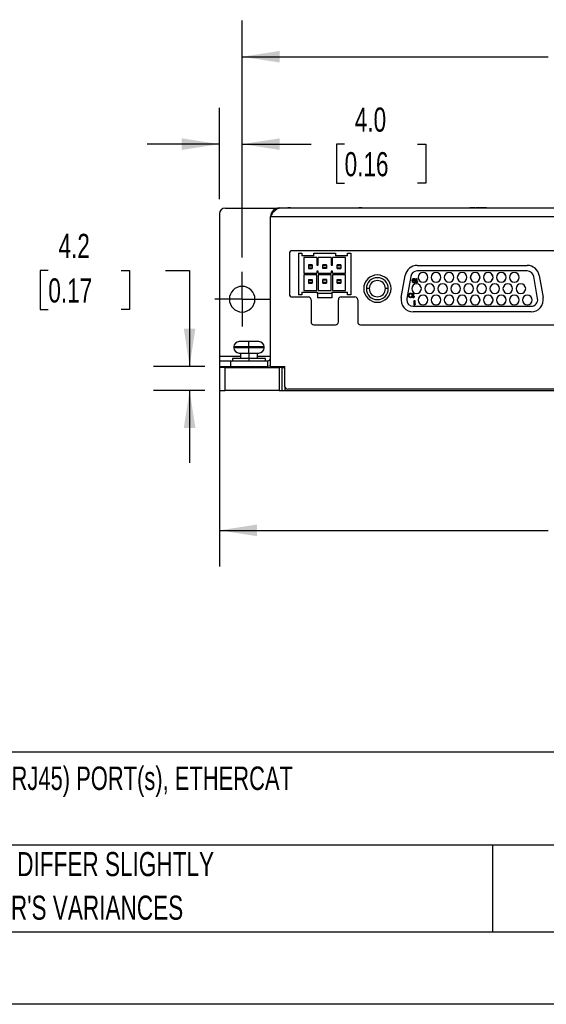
# Model space of a CAD drawing. Header units: millimetres. Extents: x 0 to 559, y 0 to 432.
# Tile 2 of 37: x 158 to 251, y 0 to 173. Entities that reach past the tile are written whole.
import ezdxf

# ---------------------------------------------------------------- set-up
doc = ezdxf.new("R2010")
doc.units = ezdxf.units.MM
doc.header["$LTSCALE"] = 2
doc.linetypes.add('CENTERX2', pattern=[20.32, 12.7, -2.54, 2.54, -2.54])
doc.layers.add('CENTER', color=40, linetype='CENTERX2')
doc.layers.add('DIMENSIONS', color=140, linetype='Continuous', lineweight=25)
doc.layers.add('TEXT', color=140, linetype='Continuous', lineweight=25)
doc.styles.add('SLDTEXTSTYLE0', font='TXT', dxfattribs={"width": 0.7})
doc.dimstyles.new('SLDDIMSTYLE0', dxfattribs={"dimtxt": 4.316016, "dimasz": 6.604, "dimexe": 0, "dimexo": 0.0625, "dimgap": 1.079004, "dimtad": 0, "dimtih": 1, "dimtoh": 1, "dimdec": 1, "dimrnd": 1e-09, "dimzin": 4, "dimdsep": 46, "dimtxsty": 'SLDTEXTSTYLE0', "dimsah": 1, "dimcen": 0.09, "dimadec": 0, "dimazin": 1, "dimtfac": 1, "dimtdec": 1, "dimtofl": 0, "dimtmove": 0, "dimatfit": 3, "dimfxl": 0, "dimfrac": 2, "dimtolj": 1, "dimtzin": 12, "dimarcsym": 0})
doc.dimstyles.new('SLDDIMSTYLE1', dxfattribs={"dimtxt": 4.316016, "dimasz": 6.604, "dimexe": 0, "dimexo": 0.0625, "dimgap": 1.079004, "dimtad": 0, "dimtih": 1, "dimtoh": 1, "dimdec": 1, "dimrnd": 1e-09, "dimzin": 12, "dimdsep": 46, "dimtxsty": 'SLDTEXTSTYLE0', "dimsah": 1, "dimcen": 0.09, "dimadec": 0, "dimazin": 3, "dimtfac": 1, "dimtdec": 1, "dimtmove": 0, "dimatfit": 0, "dimfxl": 0, "dimfrac": 2, "dimtolj": 1, "dimtzin": 12, "dimarcsym": 0})
doc.dimstyles.new('SLDDIMSTYLE3', dxfattribs={"dimtxt": 4.316016, "dimasz": 6.604, "dimexe": 0, "dimexo": 0.0625, "dimgap": 1.079004, "dimtad": 0, "dimtih": 1, "dimtoh": 1, "dimdec": 1, "dimrnd": 1e-09, "dimzin": 4, "dimdsep": 46, "dimtxsty": 'SLDTEXTSTYLE0', "dimsah": 1, "dimcen": 0.09, "dimadec": 0, "dimazin": 1, "dimtfac": 1, "dimtdec": 1, "dimtmove": 0, "dimatfit": 0, "dimfxl": 0, "dimfrac": 2, "dimtolj": 1, "dimtzin": 12, "dimarcsym": 0})

# ---------------------------------------------------------------- blocks, each defined once
blk = doc.blocks.new('SW_NOTE_0')
at = {"layer": 'TEXT', "color": 0, "linetype": 'CENTERX2', "lineweight": 18, "insert": (0, 5.3), "char_height": 4.1136, "attachment_point": 1, "style": 'SLDTEXTSTYLE0'}
blk.add_mtext('LS ELECTRIC SERVO DRIVE, 300W, 24-80 VDC, (2) ETHERNET 100BASE-TX (RJ45) PORT(s), ETHERCAT', dxfattribs=at)
blk = doc.blocks.new('SW_NOTE_0_3')
at = {"layer": 'TEXT', "color": 0, "linetype": 'CENTERX2', "lineweight": 18, "char_height": 4.2333, "attachment_point": 1, "style": 'SLDTEXTSTYLE0'}
for s, insert in [('PART DIMENSIONS MAY DIFFER SLIGHTLY', (0, 5.46)), ("DUE TO MANUFACTURER'S VARIANCES", (0, -2.19))]:
    blk.add_mtext(s, dxfattribs=dict(at, insert=insert))
blk = doc.blocks.new('_D_3')
at = {"layer": 'DIMENSIONS'}
for p, q in [((197.3, 131.09), (197.3, 172.66)), ((329.3, 131.09), (329.3, 172.66)), ((197.3, 166.31), (251.04, 166.31)), ((256.89, 166.31), (255.44, 166.31)), ((255.44, 166.31), (255.44, 159.46)), ((269.71, 166.31), (271.16, 166.31)), ((271.16, 166.31), (271.16, 159.46)), ((329.3, 166.31), (275.56, 166.31)), ((255.44, 159.46), (256.89, 159.46)), ((271.16, 159.46), (269.71, 159.46))]:
    blk.add_line(p, q, dxfattribs=at)
for points in [[(197.3, 166.31), (203.91, 165.3), (203.91, 167.33)], [(329.3, 166.31), (322.7, 167.33), (322.7, 165.3)]]:
    blk.add_solid(points, dxfattribs=at)
at = {"layer": 'DIMENSIONS', "char_height": 4.233, "attachment_point": 1, "style": 'SLDTEXTSTYLE0'}
for s, insert in [('132.0', (255.09, 172.74)), ('5.20', (256.89, 164.91))]:
    blk.add_mtext(s, dxfattribs=dict(at, insert=insert))
blk = doc.blocks.new('_D_4')
at = {"layer": 'DIMENSIONS'}
for p, q in [((193.3, 109.22), (193.3, 76.84)), ((333.3, 109.22), (333.3, 76.84)), ((193.3, 83.19), (251.04, 83.19)), ((256.89, 83.19), (255.44, 83.19)), ((255.44, 83.19), (255.44, 76.33)), ((269.71, 83.19), (271.16, 83.19)), ((271.16, 83.19), (271.16, 76.33)), ((333.3, 83.19), (275.56, 83.19)), ((255.44, 76.33), (256.89, 76.33)), ((271.16, 76.33), (269.71, 76.33))]:
    blk.add_line(p, q, dxfattribs=at)
for points in [[(193.3, 83.19), (199.91, 82.17), (199.91, 84.21)], [(333.3, 83.19), (326.7, 84.21), (326.7, 82.17)]]:
    blk.add_solid(points, dxfattribs=at)
at = {"layer": 'DIMENSIONS', "char_height": 4.233, "attachment_point": 1, "style": 'SLDTEXTSTYLE0'}
for s, insert in [('140.0', (255.09, 89.61)), ('5.51', (256.89, 81.79))]:
    blk.add_mtext(s, dxfattribs=dict(at, insert=insert))
blk = doc.blocks.new('_D_5')
at = {"layer": 'DIMENSIONS'}
for p, q in [((193.3, 141.3), (193.3, 157.32)), ((197.3, 131.09), (197.3, 157.32)), ((193.3, 150.97), (180.6, 150.97)), ((197.3, 150.97), (209.44, 150.97)), ((215.29, 150.97), (213.84, 150.97)), ((213.84, 150.97), (213.84, 144.11)), ((228.11, 150.97), (229.56, 150.97)), ((229.56, 150.97), (229.56, 144.11)), ((213.84, 144.11), (215.29, 144.11)), ((229.56, 144.11), (228.11, 144.11))]:
    blk.add_line(p, q, dxfattribs=at)
for points in [[(193.3, 150.97), (186.7, 151.99), (186.7, 149.96)], [(197.3, 150.97), (203.91, 149.96), (203.91, 151.99)]]:
    blk.add_solid(points, dxfattribs=at)
at = {"layer": 'DIMENSIONS', "char_height": 4.233, "attachment_point": 1, "style": 'SLDTEXTSTYLE0'}
for s, insert in [('4.0', (217.08, 157.39)), ('0.16', (215.29, 149.57))]:
    blk.add_mtext(s, dxfattribs=dict(at, insert=insert))
blk = doc.blocks.new('_D_6')
at = {"layer": 'DIMENSIONS'}
for p, q in [((163.26, 128.81), (161.81, 128.81)), ((161.81, 128.81), (161.81, 121.95)), ((176.08, 128.81), (177.53, 128.81)), ((177.53, 128.81), (177.53, 121.95)), ((183.86, 128.81), (188.07, 128.81)), ((188.07, 128.81), (188.07, 111.96)), ((161.81, 121.95), (163.26, 121.95)), ((177.53, 121.95), (176.08, 121.95)), ((190.76, 111.96), (181.72, 111.96)), ((190.76, 107.76), (181.72, 107.76)), ((188.07, 107.76), (188.07, 95.06))]:
    blk.add_line(p, q, dxfattribs=at)
for points in [[(188.07, 111.96), (189.09, 118.57), (187.06, 118.57)], [(188.07, 107.76), (187.06, 101.16), (189.09, 101.16)]]:
    blk.add_solid(points, dxfattribs=at)
at = {"layer": 'DIMENSIONS', "char_height": 4.233, "attachment_point": 1, "style": 'SLDTEXTSTYLE0'}
for s, insert in [('4.2', (165.05, 135.23)), ('0.17', (163.26, 127.41))]:
    blk.add_mtext(s, dxfattribs=dict(at, insert=insert))
blk = doc.blocks.new('SW_CENTERMARKSYMBOL_1')
at = {"layer": 'CENTER', "color": 0}
for p, q in [((0, 2.54), (0, 4.79)), ((0, 0), (0, 2.54)), ((-2.54, 0), (-4.79, 0)), ((0, 0), (-2.54, 0)), ((0, 0), (0, -2.54)), ((0, 0), (2.54, 0)), ((2.54, 0), (4.79, 0)), ((0, -2.54), (0, -4.79))]:
    blk.add_line(p, q, dxfattribs=at)

msp = doc.modelspace()

# ---------------------------------------------------------------- linework, layer by layer
for p, q in [((193.3, 138.76), (193.3, 113.76)), ((194.3, 139.76), (203.8, 139.76)), ((202.3, 111.96), (202.3, 138.26)), ((202.3, 138.26), (324.3, 138.26)), ((322.8, 139.76), (203.8, 139.76)), ((205.3, 139.77), (205.3, 139.76)), ((205.8, 139.77), (205.3, 139.77)), ((205.8, 139.76), (205.8, 139.77)), ((205.8, 139.77), (217.8, 139.77)), ((217.8, 139.77), (217.8, 139.76)), ((218.3, 139.77), (217.8, 139.77)), ((218.3, 139.76), (218.3, 139.77)), ((219.01, 139.77), (219.01, 139.76)), ((219.01, 139.77), (219.66, 139.77)), ((219.66, 139.77), (219.66, 139.76)), ((219.66, 139.77), (220.4, 139.77)), ((220.4, 139.77), (220.4, 139.76)), ((220.45, 139.77), (220.45, 139.76)), ((220.45, 139.77), (223.12, 139.77)), ((223.12, 139.76), (223.12, 139.77)), ((223.12, 139.77), (223.12, 139.76)), ((223.13, 139.77), (223.15, 139.77)), ((223.15, 139.77), (223.15, 139.76)), ((223.19, 139.77), (223.15, 139.77)), ((223.19, 139.76), (223.19, 139.77)), ((236.49, 139.76), (236.49, 139.77)), ((236.64, 139.76), (236.64, 139.77)), ((236.79, 139.76), (236.79, 139.77)), ((237.03, 139.76), (237.03, 139.77)), ((237.15, 139.76), (237.15, 139.77)), ((237.28, 139.76), (237.28, 139.77)), ((238.22, 139.77), (237.28, 139.77)), ((238.22, 139.77), (238.22, 139.76)), ((238.4, 139.76), (238.4, 139.77)), ((239.28, 139.77), (238.4, 139.77)), ((239.28, 139.76), (239.28, 139.77)), ((240.2, 139.77), (239.28, 139.77)), ((240.2, 139.76), (240.2, 139.77)), ((205.6, 131.76), (205.6, 124.66)), ((320.1, 132.26), (206.1, 132.26)), ((207.22, 131.86), (207.22, 124.5)), ((207.22, 131.86), (207.79, 131.86)), ((207.79, 131.86), (207.79, 131.36)), ((209.89, 131.36), (207.79, 131.36)), ((209.89, 131.36), (209.89, 131.86)), ((209.89, 131.86), (213.7, 131.86)), ((213.7, 131.86), (213.7, 131.36)), ((215.79, 131.36), (213.7, 131.36)), ((215.79, 131.86), (216.36, 131.86)), ((215.79, 131.36), (215.79, 131.86)), ((216.36, 131.86), (216.36, 124.5)), ((210.39, 131.1), (208.11, 131.1)), ((208.11, 131.1), (208.11, 128.31)), ((208.93, 129.77), (208.93, 129.61)), ((209.57, 129.77), (208.93, 129.77)), ((208.93, 129.61), (209.57, 129.61)), ((208.93, 129.61), (208.93, 129.29)), ((209.57, 129.77), (209.57, 129.61)), ((209.57, 129.61), (209.57, 129.29)), ((210.39, 131.1), (210.39, 129.71)), ((210.39, 129.71), (210.65, 129.71)), ((212.93, 131.1), (210.65, 131.1)), ((210.65, 129.71), (210.65, 131.1)), ((211.47, 129.61), (211.47, 129.77)), ((212.11, 129.77), (211.47, 129.77)), ((212.11, 129.61), (211.47, 129.61)), ((211.47, 129.29), (211.47, 129.61)), ((212.11, 129.77), (212.11, 129.61)), ((212.11, 129.61), (212.11, 129.29)), ((212.93, 131.1), (212.93, 129.71)), ((212.93, 129.71), (213.19, 129.71)), ((213.19, 129.71), (213.19, 131.1)), ((215.47, 131.1), (213.19, 131.1)), ((214.01, 129.61), (214.01, 129.77)), ((214.65, 129.77), (214.01, 129.77)), ((214.65, 129.61), (214.01, 129.61)), ((214.01, 129.29), (214.01, 129.61)), ((214.65, 129.77), (214.65, 129.61)), ((214.65, 129.61), (214.65, 129.29)), ((215.47, 128.31), (215.47, 131.1)), ((228.04, 129.7), (247.36, 129.7)), ((208.11, 128.31), (210.39, 128.31)), ((208.11, 128.05), (208.11, 125.26)), ((210.39, 128.05), (208.11, 128.05)), ((208.93, 129.29), (209.57, 129.29)), ((208.93, 129.29), (208.93, 129.13)), ((208.93, 129.13), (209.57, 129.13)), ((209.57, 129.29), (209.57, 129.13)), ((210.65, 128.69), (210.39, 128.69)), ((210.39, 128.69), (210.39, 128.31)), ((210.39, 125.26), (210.39, 128.05)), ((210.65, 128.31), (210.65, 128.69)), ((210.65, 128.31), (212.93, 128.31)), ((210.65, 128.05), (210.65, 125.26)), ((212.93, 128.05), (210.65, 128.05)), ((212.11, 129.29), (211.47, 129.29)), ((211.47, 129.13), (211.47, 129.29)), ((212.11, 129.13), (211.47, 129.13)), ((212.11, 129.29), (212.11, 129.13)), ((213.19, 128.69), (212.93, 128.69)), ((212.93, 128.69), (212.93, 128.31)), ((212.93, 125.26), (212.93, 128.05)), ((213.19, 128.31), (213.19, 128.69)), ((213.19, 128.31), (215.47, 128.31)), ((215.47, 128.05), (213.19, 128.05)), ((213.19, 128.05), (213.19, 125.26)), ((214.01, 129.13), (214.01, 129.29)), ((214.01, 129.29), (214.65, 129.29)), ((214.01, 129.13), (214.65, 129.13)), ((214.65, 129.29), (214.65, 129.13)), ((215.47, 125.26), (215.47, 128.05)), ((225.25, 124.04), (225.94, 127.94)), ((247.36, 128.71), (228.04, 128.71)), ((249.47, 127.94), (250.15, 124.04)), ((208.93, 127.23), (208.93, 127.07)), ((208.93, 127.23), (209.57, 127.23)), ((208.93, 127.07), (208.93, 126.75)), ((208.93, 127.07), (209.57, 127.07)), ((208.93, 126.75), (209.57, 126.75)), ((208.93, 126.75), (208.93, 126.59)), ((208.93, 126.59), (209.57, 126.59)), ((209.57, 127.23), (209.57, 127.07)), ((209.57, 127.07), (209.57, 126.75)), ((209.57, 126.75), (209.57, 126.59)), ((211.47, 127.07), (211.47, 127.23)), ((212.11, 127.23), (211.47, 127.23)), ((212.11, 127.07), (211.47, 127.07)), ((211.47, 126.75), (211.47, 127.07)), ((211.47, 126.75), (212.11, 126.75)), ((211.47, 126.59), (211.47, 126.75)), ((211.47, 126.59), (212.11, 126.59)), ((212.11, 127.23), (212.11, 127.07)), ((212.11, 127.07), (212.11, 126.75)), ((212.11, 126.75), (212.11, 126.59)), ((214.01, 127.07), (214.01, 127.23)), ((214.01, 127.23), (214.65, 127.23)), ((214.01, 126.75), (214.01, 127.07)), ((214.01, 127.07), (214.65, 127.07)), ((214.01, 126.75), (214.65, 126.75)), ((214.01, 126.59), (214.01, 126.75)), ((214.01, 126.59), (214.65, 126.59)), ((214.65, 127.23), (214.65, 127.07)), ((214.65, 127.07), (214.65, 126.75)), ((214.65, 126.75), (214.65, 126.59)), ((226.91, 127.76), (226.22, 123.86)), ((227.17, 127.07), (227.19, 127.19)), ((227.17, 126.96), (227.17, 127.07)), ((227.19, 126.84), (227.17, 126.96)), ((227.19, 127.19), (227.22, 127.28)), ((227.22, 126.75), (227.19, 126.84)), ((227.22, 127.28), (227.27, 127.35)), ((227.27, 126.68), (227.22, 126.75)), ((227.27, 127.18), (227.25, 127.07)), ((227.25, 127.04), (227.35, 127.11)), ((227.25, 127.07), (227.25, 127.04)), ((227.27, 127.35), (227.35, 127.4)), ((227.29, 127.23), (227.27, 127.18)), ((227.27, 126.89), (227.29, 126.94)), ((227.27, 126.85), (227.27, 126.89)), ((227.29, 126.8), (227.27, 126.85)), ((227.35, 126.63), (227.27, 126.68)), ((227.32, 127.28), (227.29, 127.23)), ((227.29, 126.94), (227.32, 126.99)), ((227.32, 126.75), (227.29, 126.8)), ((227.37, 127.31), (227.32, 127.28)), ((227.32, 126.99), (227.37, 127.02)), ((227.37, 126.72), (227.32, 126.75)), ((227.35, 127.4), (227.44, 127.41)), ((227.35, 127.11), (227.44, 127.13)), ((227.44, 126.61), (227.35, 126.63)), ((227.42, 127.33), (227.37, 127.31)), ((227.37, 127.02), (227.42, 127.04)), ((227.42, 126.7), (227.37, 126.72)), ((227.52, 127.33), (227.42, 127.33)), ((227.42, 127.04), (227.54, 127.04)), ((227.54, 126.7), (227.42, 126.7)), ((227.44, 127.41), (227.5, 127.41)), ((227.44, 127.13), (227.52, 127.13)), ((227.52, 126.61), (227.44, 126.61)), ((227.5, 127.41), (227.59, 127.4)), ((227.57, 127.31), (227.52, 127.33)), ((227.52, 127.13), (227.6, 127.11)), ((227.6, 126.63), (227.52, 126.61)), ((227.54, 127.04), (227.59, 127.02)), ((227.59, 126.72), (227.54, 126.7)), ((227.62, 127.28), (227.57, 127.31)), ((227.59, 127.4), (227.67, 127.35)), ((227.59, 127.02), (227.64, 126.99)), ((227.64, 126.75), (227.59, 126.72)), ((227.6, 127.11), (227.69, 127.06)), ((227.69, 126.68), (227.6, 126.63)), ((227.65, 127.23), (227.62, 127.28)), ((227.64, 126.99), (227.67, 126.94)), ((227.67, 126.8), (227.64, 126.75)), ((227.74, 127.23), (227.65, 127.23)), ((227.67, 127.35), (227.72, 127.28)), ((227.67, 126.94), (227.69, 126.89)), ((227.69, 126.85), (227.67, 126.8)), ((227.69, 127.06), (227.74, 126.99)), ((227.69, 126.89), (227.69, 126.85)), ((227.74, 126.75), (227.69, 126.68)), ((227.72, 127.28), (227.74, 127.23)), ((227.74, 126.99), (227.77, 126.9)), ((227.77, 126.84), (227.74, 126.75)), ((227.77, 126.9), (227.77, 126.84)), ((227.9, 126.61), (227.9, 127.41)), ((227.9, 127.41), (228, 127.41)), ((228, 126.61), (227.9, 126.61)), ((228, 127.41), (228, 126.75)), ((228, 126.75), (228.1, 126.87)), ((228.1, 126.73), (228, 126.61)), ((228.1, 126.87), (228.1, 126.73)), ((228.21, 127.59), (228.21, 127.59)), ((229.91, 127.59), (229.91, 127.59)), ((230.5, 127.59), (230.5, 127.59)), ((232.2, 127.59), (232.2, 127.59)), ((232.79, 127.59), (232.79, 127.59)), ((234.49, 127.59), (234.49, 127.59)), ((235.08, 127.59), (235.08, 127.59)), ((236.78, 127.59), (236.78, 127.59)), ((237.37, 127.59), (237.37, 127.59)), ((239.07, 127.59), (239.07, 127.59)), ((239.66, 127.59), (239.66, 127.59)), ((241.36, 127.59), (241.36, 127.59)), ((241.95, 127.59), (241.95, 127.59)), ((243.65, 127.59), (243.65, 127.59)), ((244.24, 127.59), (244.24, 127.59)), ((245.94, 127.59), (245.94, 127.59)), ((249.18, 123.86), (248.5, 127.76)), ((207.79, 124.5), (207.22, 124.5)), ((207.79, 125.01), (210.52, 125.01)), ((207.79, 125.01), (207.79, 124.5)), ((208.11, 125.26), (210.39, 125.26)), ((210.52, 124.73), (210.52, 125.01)), ((210.52, 124.73), (210.52, 123.99)), ((213.06, 124.73), (210.52, 124.73)), ((210.65, 125.26), (212.93, 125.26)), ((213.06, 125.01), (215.79, 125.01)), ((213.06, 125.01), (213.06, 124.73)), ((213.06, 124.73), (213.06, 123.99)), ((213.19, 125.26), (215.47, 125.26)), ((215.79, 124.5), (215.79, 125.01)), ((216.36, 124.5), (215.79, 124.5)), ((219.62, 125.61), (219.12, 125.61)), ((222.96, 125.61), (222.46, 125.61)), ((226.57, 124.49), (226.59, 124.58)), ((226.57, 124.34), (226.57, 124.49)), ((226.59, 124.58), (226.6, 124.63)), ((226.6, 124.63), (226.64, 124.7)), ((226.64, 124.7), (226.69, 124.75)), ((226.65, 124.47), (226.67, 124.58)), ((226.65, 124.36), (226.65, 124.47)), ((226.67, 124.58), (226.74, 124.68)), ((226.69, 124.75), (226.77, 124.8)), ((226.74, 124.68), (226.79, 124.71)), ((226.77, 124.8), (226.87, 124.81)), ((226.79, 124.71), (226.87, 124.73)), ((226.87, 124.81), (226.97, 124.8)), ((226.87, 124.73), (226.95, 124.71)), ((226.95, 124.71), (227, 124.68)), ((226.97, 124.8), (227.05, 124.75)), ((227, 124.68), (227.07, 124.58)), ((227.05, 124.75), (227.1, 124.7)), ((227.07, 125.61), (227.07, 125.61)), ((227.07, 124.58), (227.09, 124.47)), ((227.09, 124.47), (227.09, 124.36)), ((227.1, 124.7), (227.14, 124.63)), ((227.14, 124.63), (227.15, 124.58)), ((227.15, 124.58), (227.17, 124.49)), ((227.17, 124.49), (227.17, 124.34)), ((227.3, 124.01), (227.3, 124.81)), ((227.3, 124.81), (227.4, 124.81)), ((227.4, 124.81), (227.4, 124.15)), ((228.77, 125.61), (228.77, 125.61)), ((229.36, 125.61), (229.36, 125.61)), ((231.06, 125.61), (231.06, 125.61)), ((231.65, 125.61), (231.65, 125.61)), ((233.35, 125.61), (233.35, 125.61)), ((233.94, 125.61), (233.94, 125.61)), ((235.64, 125.61), (235.64, 125.61)), ((236.23, 125.61), (236.23, 125.61)), ((237.93, 125.61), (237.93, 125.61)), ((238.52, 125.61), (238.52, 125.61)), ((240.22, 125.61), (240.22, 125.61)), ((240.81, 125.61), (240.81, 125.61)), ((242.51, 125.61), (242.51, 125.61)), ((243.1, 125.61), (243.1, 125.61)), ((244.8, 125.61), (244.8, 125.61)), ((245.39, 125.61), (245.39, 125.61)), ((247.09, 125.61), (247.09, 125.61)), ((206.1, 124.16), (208.9, 124.16)), ((209.4, 123.66), (209.4, 119.76)), ((213.06, 123.99), (210.52, 123.99)), ((214.2, 119.76), (214.2, 123.66)), ((214.7, 124.16), (217.1, 124.16)), ((217.6, 123.66), (217.6, 119.76)), ((226.59, 124.25), (226.57, 124.34)), ((226.6, 124.2), (226.59, 124.25)), ((226.64, 124.13), (226.6, 124.2)), ((226.69, 124.08), (226.64, 124.13)), ((226.67, 124.25), (226.65, 124.36)), ((226.74, 124.15), (226.67, 124.25)), ((226.77, 124.03), (226.69, 124.08)), ((226.79, 124.12), (226.74, 124.15)), ((226.87, 124.01), (226.77, 124.03)), ((226.87, 124.1), (226.79, 124.12)), ((226.95, 124.12), (226.87, 124.1)), ((226.97, 124.03), (226.87, 124.01)), ((227, 124.15), (226.95, 124.12)), ((227.05, 124.08), (226.97, 124.03)), ((227.07, 124.25), (227, 124.15)), ((227.1, 124.13), (227.05, 124.08)), ((227.09, 124.36), (227.07, 124.25)), ((227.14, 124.2), (227.1, 124.13)), ((227.15, 124.25), (227.14, 124.2)), ((227.17, 124.34), (227.15, 124.25)), ((227.4, 124.01), (227.3, 124.01)), ((227.4, 124.15), (227.5, 124.27)), ((227.5, 124.13), (227.4, 124.01)), ((227.5, 124.27), (227.5, 124.13)), ((227.5, 122.71), (227.5, 123.51)), ((227.5, 123.51), (227.6, 123.51)), ((227.6, 122.71), (227.5, 122.71)), ((227.6, 123.51), (227.6, 122.85)), ((227.6, 122.85), (227.7, 122.97)), ((227.7, 122.83), (227.6, 122.71)), ((227.7, 122.97), (227.7, 122.83)), ((228.21, 123.63), (228.21, 123.63)), ((229.91, 123.63), (229.91, 123.63)), ((230.5, 123.63), (230.5, 123.63)), ((232.2, 123.63), (232.2, 123.63)), ((232.79, 123.63), (232.79, 123.63)), ((234.49, 123.63), (234.49, 123.63)), ((235.08, 123.63), (235.08, 123.63)), ((236.78, 123.63), (236.78, 123.63)), ((237.37, 123.63), (237.37, 123.63)), ((239.07, 123.63), (239.07, 123.63)), ((239.66, 123.63), (239.66, 123.63)), ((241.36, 123.63), (241.36, 123.63)), ((241.95, 123.63), (241.95, 123.63)), ((243.65, 123.63), (243.65, 123.63)), ((244.24, 123.63), (244.24, 123.63)), ((245.94, 123.63), (245.94, 123.63)), ((246.53, 123.63), (246.53, 123.63)), ((248.23, 123.63), (248.23, 123.63)), ((227.35, 122.51), (248.05, 122.51)), ((248.05, 121.53), (227.35, 121.53)), ((209.9, 119.26), (213.7, 119.26)), ((218.1, 119.26), (320.1, 119.26)), ((196.79, 116.31), (196.75, 116.31)), ((198.15, 116.31), (196.79, 116.31)), ((198.15, 116.31), (198.15, 116.31)), ((198.5, 116.31), (198.15, 116.31)), ((198.5, 115.41), (198.5, 116.31)), ((198.85, 116.31), (198.5, 116.31)), ((198.85, 116.31), (198.85, 116.31)), ((200.22, 116.31), (198.85, 116.31)), ((200.25, 116.31), (200.22, 116.31)), ((195.85, 115.41), (195.85, 115.21)), ((198.5, 115.41), (195.85, 115.41)), ((198.5, 115.21), (195.85, 115.21)), ((196.75, 114.31), (198.5, 114.31)), ((197, 114.31), (197, 113.36)), ((198.5, 115.21), (198.5, 115.41)), ((201.15, 115.41), (198.5, 115.41)), ((198.5, 114.31), (198.5, 115.21)), ((201.15, 115.21), (198.5, 115.21)), ((198.5, 114.31), (200.25, 114.31)), ((198.5, 114.31), (198.5, 113.36)), ((200, 113.36), (200, 114.31)), ((201.15, 115.21), (201.15, 115.41)), ((193.3, 113.76), (193.3, 112.96)), ((193.3, 113.76), (197, 113.76)), ((193.3, 112.96), (193.3, 111.96)), ((193.3, 112.96), (195.3, 112.96)), ((195.3, 111.96), (195.3, 112.96)), ((195.3, 112.96), (201.8, 112.96)), ((195.6, 113.36), (195.6, 112.96)), ((198.5, 113.36), (195.6, 113.36)), ((198.5, 113.36), (198.5, 112.96)), ((201.4, 113.36), (198.5, 113.36)), ((200, 113.76), (202.3, 113.76)), ((201.4, 112.96), (201.4, 113.36)), ((201.8, 111.96), (201.8, 112.96)), ((193.3, 111.96), (195.3, 111.96)), ((193.3, 111.96), (193.3, 111.76)), ((193.3, 111.76), (193.3, 107.76)), ((194.3, 111.76), (193.3, 111.76)), ((194.3, 107.76), (194.3, 111.76)), ((194.3, 111.76), (203.8, 111.76)), ((195.3, 111.96), (201.8, 111.96)), ((197, 111.96), (197, 111.76)), ((198.5, 111.96), (198.5, 111.76)), ((200, 111.76), (200, 111.96)), ((202.3, 111.96), (204.8, 111.96)), ((203.8, 111.96), (203.8, 111.76)), ((204.3, 111.76), (203.8, 111.76)), ((203.8, 111.76), (203.8, 107.76)), ((204.3, 107.76), (204.3, 111.76)), ((204.3, 111.76), (204.8, 111.76)), ((204.8, 108.46), (204.8, 111.96)), ((193.3, 107.76), (194.3, 107.76)), ((203.8, 107.76), (194.3, 107.76)), ((203.8, 107.76), (204.3, 107.76)), ((204.3, 107.76), (204.8, 107.76)), ((204.8, 108.46), (204.8, 107.76)), ((204.8, 107.76), (321.8, 107.76)), ((321.3, 107.96), (205.3, 107.96))]:
    msp.add_line(p, q)
at = {"color": 7, "linetype": 'Continuous'}
msp.add_line((558.8, 0.01), (0, 0.01), dxfattribs=at)
at = {"flags": 128}
msp.add_lwpolyline([(202.3, 112.05), (202.09, 111.99), (201.8, 111.96)], dxfattribs=at)
for centre, radius, start, end in [((194.3, 138.76), 1, 90, 180), ((204.8, 137.27), 2.69, 111.7865, 158.2135), ((203.8, 138.26), 1.5, 90, 180), ((206.1, 131.76), 0.5, 90, 180), ((228.04, 127.56), 2.13, 90, 170), ((247.36, 127.56), 2.13, 10, 90), ((221.04, 125.61), 2.4, 0, 180), ((228.04, 127.56), 1.15, 90, 170), ((229.06, 127.59), 0.85, 0, 180), ((229.06, 127.59), 0.847, 0, 180), ((231.35, 127.59), 0.85, 0, 180), ((231.35, 127.59), 0.847, 0, 180), ((233.64, 127.59), 0.85, 0, 180), ((233.64, 127.59), 0.848, 0, 180), ((235.93, 127.59), 0.85, 0, 180), ((235.93, 127.59), 0.848, 0, 180), ((238.22, 127.59), 0.85, 0, 180), ((238.22, 127.59), 0.848, 0, 180), ((240.51, 127.59), 0.85, 0, 180), ((240.51, 127.59), 0.848, 0, 180), ((242.8, 127.59), 0.85, 0, 180), ((242.8, 127.59), 0.848, 0, 180), ((245.09, 127.59), 0.85, 0, 180), ((245.09, 127.59), 0.848, 0, 180), ((247.36, 127.56), 1.15, 10, 90), ((221.04, 125.61), 1.92, 0, 180), ((221.04, 125.61), 1.42, 0, 180), ((227.92, 125.61), 0.85, 0, 180), ((227.92, 125.61), 0.847, 0, 180), ((229.06, 127.59), 0.85, 180, 0), ((229.06, 127.59), 0.847, 180, 0), ((230.21, 125.61), 0.85, 0, 180), ((230.21, 125.61), 0.847, 0, 180), ((231.35, 127.59), 0.85, 180, 0), ((231.35, 127.59), 0.847, 180, 0), ((232.5, 125.61), 0.85, 0, 180), ((232.5, 125.61), 0.847, 0, 180), ((233.64, 127.59), 0.85, 180, 0), ((233.64, 127.59), 0.848, 180, 0), ((234.79, 125.61), 0.85, 0, 180), ((234.79, 125.61), 0.848, 0, 180), ((235.93, 127.59), 0.85, 180, 0), ((235.93, 127.59), 0.848, 180, 0), ((237.08, 125.61), 0.85, 0, 180), ((237.08, 125.61), 0.848, 0, 180), ((238.22, 127.59), 0.85, 180, 0), ((238.22, 127.59), 0.848, 180, 0), ((239.37, 125.61), 0.85, 0, 180), ((239.37, 125.61), 0.848, 0, 180), ((240.51, 127.59), 0.85, 180, 0), ((240.51, 127.59), 0.848, 180, 0), ((241.66, 125.61), 0.85, 0, 180), ((241.66, 125.61), 0.848, 0, 180), ((242.8, 127.59), 0.85, 180, 0), ((242.8, 127.59), 0.848, 180, 0), ((243.95, 125.61), 0.85, 0, 180), ((243.95, 125.61), 0.848, 0, 180), ((245.09, 127.59), 0.85, 180, 0), ((245.09, 127.59), 0.848, 180, 0), ((246.24, 125.61), 0.85, 0, 180), ((246.24, 125.61), 0.848, 0, 180), ((197.3, 123.76), 2.25, 0, 180), ((206.1, 124.66), 0.5, 180, 270), ((221.04, 125.61), 2.4, 180, 0), ((221.04, 125.61), 1.92, 180, 0), ((221.04, 125.61), 1.42, 180, 0), ((227.92, 125.61), 0.85, 180, 0), ((227.92, 125.61), 0.847, 180, 0), ((229.06, 123.63), 0.85, 0, 180), ((229.06, 123.63), 0.847, 0, 180), ((230.21, 125.61), 0.85, 180, 0), ((230.21, 125.61), 0.847, 180, 0), ((231.35, 123.63), 0.85, 0, 180), ((231.35, 123.63), 0.847, 0, 180), ((232.5, 125.61), 0.85, 180, 0), ((232.5, 125.61), 0.847, 180, 0), ((233.64, 123.63), 0.85, 0, 180), ((233.64, 123.63), 0.848, 0, 180), ((234.79, 125.61), 0.85, 180, 0), ((234.79, 125.61), 0.848, 180, 0), ((235.93, 123.63), 0.85, 0, 180), ((235.93, 123.63), 0.848, 0, 180), ((237.08, 125.61), 0.85, 180, 0), ((237.08, 125.61), 0.848, 180, 0), ((238.22, 123.63), 0.85, 0, 180), ((238.22, 123.63), 0.848, 0, 180), ((239.37, 125.61), 0.85, 180, 0), ((239.37, 125.61), 0.848, 180, 0), ((240.51, 123.63), 0.85, 0, 180), ((240.51, 123.63), 0.848, 0, 180), ((241.66, 125.61), 0.85, 180, 0), ((241.66, 125.61), 0.848, 180, 0), ((242.8, 123.63), 0.85, 0, 180), ((242.8, 123.63), 0.848, 0, 180), ((243.95, 125.61), 0.85, 180, 0), ((243.95, 125.61), 0.848, 180, 0), ((245.09, 123.63), 0.85, 0, 180), ((245.09, 123.63), 0.848, 0, 180), ((246.24, 125.61), 0.85, 180, 0), ((246.24, 125.61), 0.848, 180, 0), ((247.38, 123.63), 0.85, 0, 180), ((247.38, 123.63), 0.848, 0, 180), ((197.3, 123.76), 2.25, 180, 0), ((208.9, 123.66), 0.5, 0, 90), ((214.7, 123.66), 0.5, 90, 180), ((217.1, 123.66), 0.5, 0, 90), ((227.35, 123.66), 2.13, 170, 270), ((227.35, 123.66), 1.15, 170, 180), ((227.35, 123.66), 1.15, 180, 270), ((229.06, 123.63), 0.85, 180, 0), ((229.06, 123.63), 0.847, 180, 0), ((231.35, 123.63), 0.85, 180, 0), ((231.35, 123.63), 0.847, 180, 0), ((233.64, 123.63), 0.85, 180, 0), ((233.64, 123.63), 0.848, 180, 0), ((235.93, 123.63), 0.85, 180, 0), ((235.93, 123.63), 0.848, 180, 0), ((238.22, 123.63), 0.85, 180, 0), ((238.22, 123.63), 0.848, 180, 0), ((240.51, 123.63), 0.85, 180, 0), ((240.51, 123.63), 0.848, 180, 0), ((242.8, 123.63), 0.85, 180, 0), ((242.8, 123.63), 0.848, 180, 0), ((245.09, 123.63), 0.85, 180, 0), ((245.09, 123.63), 0.848, 180, 0), ((247.38, 123.63), 0.85, 180, 0), ((247.38, 123.63), 0.848, 180, 0), ((248.05, 123.66), 2.13, 270, 10), ((248.05, 123.66), 1.15, 270, 10), ((209.9, 119.76), 0.5, 180, 270), ((213.7, 119.76), 0.5, 270, 0), ((218.1, 119.76), 0.5, 180, 270), ((196.75, 115.41), 0.9, 90, 180), ((200.25, 115.41), 0.9, 0, 90), ((196.75, 115.21), 0.9, 180, 270), ((200.25, 115.21), 0.9, 270, 0), ((201.8, 113.46), 0.5, 270, 0), ((205.3, 108.46), 0.5, 180, 270)]:
    msp.add_arc(centre, radius, start, end)
at = {"layer": 'TEXT'}
for p, q in [((546.1, 44.25), (12.7, 44.25)), ((546.1, 27.94), (12.7, 27.94)), ((241.29, 27.94), (241.29, 12.7)), ((12.7, 12.7), (546.1, 12.7))]:
    msp.add_line(p, q, dxfattribs=at)

# ---------------------------------------------------------------- block references
at = {"layer": 'CENTER'}
msp.add_blockref('SW_CENTERMARKSYMBOL_1', (197.3, 123.76), dxfattribs=at)
at = {"layer": 'TEXT', "linetype": 'CENTERX2', "lineweight": 18}
for name, p in [('SW_NOTE_0', (16.22, 36.44)), ('SW_NOTE_0_3', (110.24, 21.27))]:
    msp.add_blockref(name, p, dxfattribs=at)

# ---------------------------------------------------------------- dimensions: what is measured, and where the dimension line sits
at = {"layer": 'DIMENSIONS'}
for base, p1, p2, dimstyle, picture, middle in [((329.3, 166.31), (197.3, 128.55), (329.3, 128.55), 'SLDDIMSTYLE0', '_D_3', (263.3, 166.31)), ((193.3, 150.97), (197.3, 128.55), (193.3, 138.76), 'SLDDIMSTYLE3', '_D_5', (221.7, 150.97)), ((333.3, 83.19), (193.3, 111.76), (333.3, 111.76), 'SLDDIMSTYLE0', '_D_4', (263.3, 83.19))]:
    dim = msp.add_linear_dim(base=base, p1=p1, p2=p2, dimstyle=dimstyle, dxfattribs=at)
    dim.commit()
    dim.dimension.update_dxf_attribs({"geometry": picture, "text_midpoint": middle, "dimtype": 160})
dim = msp.add_linear_dim(base=(188.07, 107.76), p1=(193.3, 111.96), p2=(193.3, 107.76), angle=90, dimstyle='SLDDIMSTYLE1', dxfattribs=at)
dim.commit()
dim.dimension.update_dxf_attribs({"geometry": '_D_6', "text_midpoint": (188.07, 128.81), "dimtype": 160})

doc.saveas('drawing.dxf')
